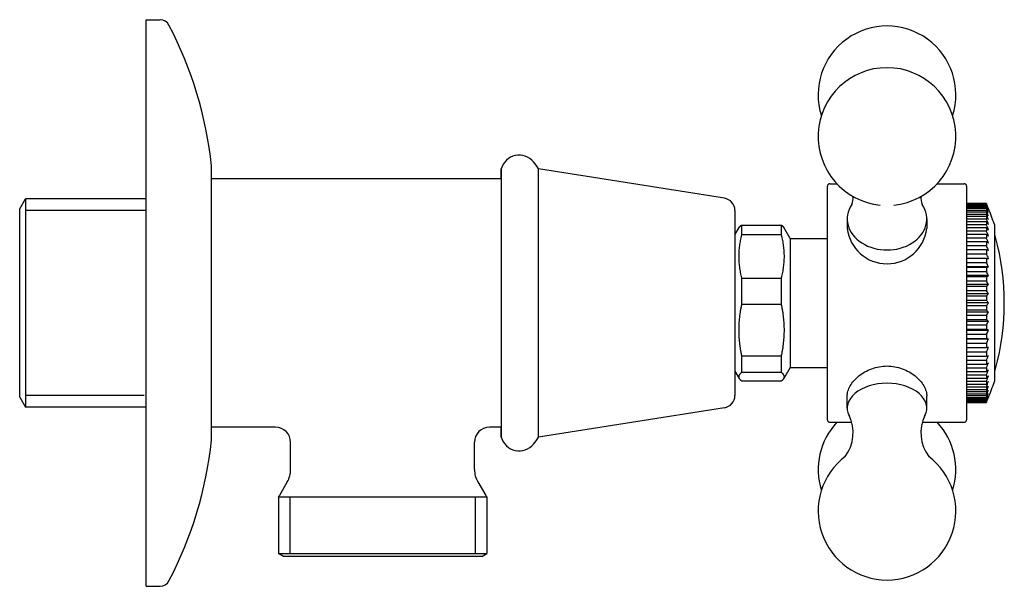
# Model space of a CAD drawing. Header units: millimetres. Extents: x -0.0127 to 0.0863, y -0.0285 to 0.0285.
import ezdxf

# ---------------------------------------------------------------- set-up
doc = ezdxf.new("R2010")
doc.units = ezdxf.units.MM
doc.layers.add('BLOCKS', color=3, linetype='Continuous')

msp = doc.modelspace()

# ---------------------------------------------------------------- linework, layer by layer
at = {"layer": 'BLOCKS'}
for p, q in [((0, 0.02849999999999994), (0.00139823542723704, 0.02849999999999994)), ((0, 0), (0, 0.02849999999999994)), ((0.006570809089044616, -0.01375), (0.006570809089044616, 0.01375)), ((0.03947190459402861, 0), (0.03947190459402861, 0.01350142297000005)), ((0.05816744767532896, 0.01053891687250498), (0.03947190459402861, 0.01349999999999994)), ((0.03572145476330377, 0.0125), (0.006570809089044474, 0.0125)), ((0.06877190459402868, 0.01200000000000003), (0.06948102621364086, 0.01200000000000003)), ((0.07956278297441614, 0.01200000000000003), (0.08227190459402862, 0.01200000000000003)), ((0.06852190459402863, -0.01174999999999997), (0.06852190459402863, 0.01174999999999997)), ((0.08252190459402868, 0.01174999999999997), (0.08252190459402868, -0.01174999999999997)), ((-0.01272809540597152, 0.009477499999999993), (-0.01215074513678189, 0.01047749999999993)), ((0, 0.01047749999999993), (-0.01215074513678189, 0.01047749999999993)), ((-0.01215074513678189, 0.01047749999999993), (-0.01215074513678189, -0.01047750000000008)), ((0.08452190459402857, 0.00999691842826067), (0.08252190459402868, 0.00999691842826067)), ((0.08252190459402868, 0.009974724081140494), (0.08452190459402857, 0.009974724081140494)), ((0.08452190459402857, 0.00992437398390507), (0.08252190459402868, 0.00992437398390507)), ((0.08452190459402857, 0.00999691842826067), (0.08452190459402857, 0.009974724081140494)), ((0.08452190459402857, 0.00992437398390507), (0.08452190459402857, 0.009857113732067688)), ((-0.01272809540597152, -0.009477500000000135), (-0.01272809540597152, 0.009477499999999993)), ((-1.67798948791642e-05, 0.009314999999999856), (-0.01215074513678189, 0.009314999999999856)), ((0.0592219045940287, 0.009304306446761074), (0.0592219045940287, -0.009304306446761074)), ((0.08252190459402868, 0.009857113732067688), (0.08452190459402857, 0.009857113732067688)), ((0.08452190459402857, 0.009756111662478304), (0.08252190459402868, 0.009756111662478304)), ((0.08252190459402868, 0.009644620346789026), (0.08452190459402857, 0.009644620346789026)), ((0.08452190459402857, 0.00949372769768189), (0.08252190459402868, 0.00949372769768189)), ((0.08252190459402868, 0.009339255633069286), (0.08452190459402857, 0.009339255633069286)), ((0.08452190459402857, 0.00913973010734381), (0.08252190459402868, 0.00913973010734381)), ((0.08252190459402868, 0.008941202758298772), (0.08452190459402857, 0.008941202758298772)), ((0.08452190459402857, 0.009756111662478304), (0.08452190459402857, 0.009644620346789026)), ((0.08452190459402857, 0.00949372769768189), (0.08452190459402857, 0.009339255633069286)), ((0.08452190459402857, 0.00913973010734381), (0.08452190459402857, 0.008941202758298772)), ((0.07052190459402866, 0.008456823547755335), (0.07052190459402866, 0.007495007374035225)), ((0.07852190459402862, 0.008456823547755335), (0.07852190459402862, 0.007495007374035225)), ((0.08452190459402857, 0.008700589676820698), (0.08252190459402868, 0.008700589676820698)), ((0.08252190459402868, 0.008469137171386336), (0.08452190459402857, 0.008469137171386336)), ((0.08452190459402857, 0.008178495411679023), (0.08252190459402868, 0.008178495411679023)), ((0.08452190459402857, 0.008700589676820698), (0.08452190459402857, 0.008469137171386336)), ((0.08452190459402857, 0.008178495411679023), (0.08452190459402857, 0.007907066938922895)), ((0.0592219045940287, 0.006846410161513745), (0.05964909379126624, 0.007586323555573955)), ((0.05988792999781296, 0.007833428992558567), (0.05988792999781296, 0.00685847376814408)), ((0.05988792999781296, 0.007833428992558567), (0.06390587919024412, 0.007833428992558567)), ((0.06390587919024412, 0.00685847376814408), (0.06390587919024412, 0.007833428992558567)), ((0.06477190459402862, 0.006499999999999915), (0.06414471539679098, 0.007586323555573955)), ((0.08252190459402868, 0.007907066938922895), (0.08452190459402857, 0.007907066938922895)), ((0.08452190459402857, 0.007574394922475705), (0.08252190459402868, 0.007574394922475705)), ((0.08252190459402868, 0.007268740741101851), (0.08452190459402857, 0.007268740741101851)), ((0.08452190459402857, 0.007574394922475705), (0.08452190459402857, 0.007268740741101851)), ((0.08532190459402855, 0.007887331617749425), (0.08532190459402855, -0.007887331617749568)), ((0.06390587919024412, 0.00685847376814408), (0.05988792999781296, 0.00685847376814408)), ((0.06477190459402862, 0.006499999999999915), (0.06852190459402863, 0.006499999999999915)), ((0.06477190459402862, 0.006499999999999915), (0.06477190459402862, -0.006500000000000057)), ((0.08452190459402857, 0.006897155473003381), (0.08252190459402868, 0.006897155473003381)), ((0.08252190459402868, 0.00656028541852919), (0.08452190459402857, 0.00656028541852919)), ((0.08452190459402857, 0.006153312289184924), (0.08252190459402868, 0.006153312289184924)), ((0.08452190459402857, 0.006897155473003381), (0.08452190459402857, 0.00656028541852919)), ((0.08452190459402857, 0.006153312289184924), (0.08452190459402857, 0.005788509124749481)), ((0.08252190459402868, 0.005788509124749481), (0.08452190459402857, 0.005788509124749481)), ((0.08452190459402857, 0.005350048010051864), (0.08252190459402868, 0.005350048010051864)), ((0.08252190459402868, 0.0049608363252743), (0.08452190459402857, 0.0049608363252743)), ((0.08452190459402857, 0.005350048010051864), (0.08452190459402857, 0.0049608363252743)), ((0.08452190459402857, 0.004478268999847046), (0.08252190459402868, 0.004478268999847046)), ((0.08252190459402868, 0.004076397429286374), (0.08452190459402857, 0.004076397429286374)), ((0.08452190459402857, 0.004478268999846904), (0.08452190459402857, 0.004076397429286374)), ((0.08452190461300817, 0.004478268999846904), (0.08473487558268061, 0.004478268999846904)), ((0.0847309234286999, 0.003635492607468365), (0.08252190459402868, 0.003635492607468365)), ((0.08452190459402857, 0.003562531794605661), (0.08252190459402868, 0.003562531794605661)), ((0.08252190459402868, 0.003161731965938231), (0.08452190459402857, 0.003161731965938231)), ((0.08452190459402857, 0.003562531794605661), (0.08452190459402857, 0.003161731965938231)), ((0.05988792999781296, 0.002510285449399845), (0.05988792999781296, -0.0001374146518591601)), ((0.05988792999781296, 0.002510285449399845), (0.06390587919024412, 0.002510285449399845)), ((0.06390587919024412, -0.0001374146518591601), (0.06390587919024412, 0.002510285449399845)), ((0.08473092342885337, 0.002757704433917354), (0.08252190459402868, 0.002757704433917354)), ((0.08452190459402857, 0.002629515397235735), (0.08252190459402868, 0.002629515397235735)), ((0.08252190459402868, 0.002216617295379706), (0.08452190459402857, 0.002216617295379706)), ((0.08452190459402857, 0.002629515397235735), (0.08452190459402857, 0.002216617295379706)), ((0.08473092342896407, 0.001853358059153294), (0.08252190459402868, 0.001853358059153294)), ((0.08452190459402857, 0.001671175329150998), (0.08252190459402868, 0.001671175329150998)), ((0.08252190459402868, 0.001256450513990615), (0.08452190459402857, 0.001256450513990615)), ((0.08452190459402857, 0.001671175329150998), (0.08452190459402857, 0.001256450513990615)), ((0, -0.02850000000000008), (0, 0)), ((0.03947190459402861, -0.01350142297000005), (0.03947190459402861, 0)), ((0.084730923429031, 0.0009311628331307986), (0.08252190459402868, 0.0009311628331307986)), ((0.08452190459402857, 0.000696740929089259), (0.08252190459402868, 0.000696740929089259)), ((0.08252190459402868, 0.000284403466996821), (0.08452190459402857, 0.000284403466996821)), ((0.08473092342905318, 0), (0.08252190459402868, 0)), ((0.08452190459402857, 0.000696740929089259), (0.08452190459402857, 0.000284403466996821)), ((0.06390587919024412, -0.0001374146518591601), (0.05988792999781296, -0.0001374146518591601)), ((0.08452190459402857, -0.0002844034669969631), (0.08252190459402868, -0.0002844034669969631)), ((0.08252190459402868, -0.000696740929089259), (0.08452190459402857, -0.000696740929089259)), ((0.084730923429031, -0.0009311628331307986), (0.08252190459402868, -0.0009311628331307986)), ((0.08452190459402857, -0.0002844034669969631), (0.08452190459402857, -0.000696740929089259)), ((0.08452190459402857, -0.001256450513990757), (0.08252190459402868, -0.001256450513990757)), ((0.08252190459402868, -0.001671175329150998), (0.08452190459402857, -0.001671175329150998)), ((0.08473092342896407, -0.001853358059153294), (0.08252190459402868, -0.001853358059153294)), ((0.08452190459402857, -0.001256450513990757), (0.08452190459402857, -0.001671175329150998)), ((0.08452190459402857, -0.002216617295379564), (0.08252190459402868, -0.002216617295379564)), ((0.08252190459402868, -0.002629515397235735), (0.08452190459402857, -0.002629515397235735)), ((0.08473092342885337, -0.002757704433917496), (0.08252190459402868, -0.002757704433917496)), ((0.08452190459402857, -0.002216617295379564), (0.08452190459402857, -0.002629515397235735)), ((0.08452190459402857, -0.003161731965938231), (0.08252190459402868, -0.003161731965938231)), ((0.08252190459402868, -0.003562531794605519), (0.08452190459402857, -0.003562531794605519)), ((0.0847309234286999, -0.003635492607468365), (0.08252190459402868, -0.003635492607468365)), ((0.08452190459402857, -0.003161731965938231), (0.08452190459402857, -0.003562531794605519)), ((0.08452190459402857, -0.004076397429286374), (0.08252190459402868, -0.004076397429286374)), ((0.08252190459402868, -0.004478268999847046), (0.08452190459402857, -0.004478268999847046)), ((0.08452190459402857, -0.004951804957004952), (0.08252190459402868, -0.004951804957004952)), ((0.08452190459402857, -0.004076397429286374), (0.08452190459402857, -0.004478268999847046)), ((0.0847309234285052, -0.004478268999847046), (0.08452190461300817, -0.004478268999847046)), ((0.08452190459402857, -0.004951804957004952), (0.08452190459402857, -0.005348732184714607)), ((0.05988792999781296, -0.005323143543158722), (0.05988792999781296, -0.00699588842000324)), ((0.05988792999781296, -0.005323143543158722), (0.06390587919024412, -0.005323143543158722)), ((0.06390587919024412, -0.00699588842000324), (0.06390587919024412, -0.005323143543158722)), ((0.08252190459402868, -0.005348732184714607), (0.08452190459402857, -0.005348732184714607)), ((0.08452190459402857, -0.005779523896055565), (0.08252190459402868, -0.005779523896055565)), ((0.08452190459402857, -0.005779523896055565), (0.08452190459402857, -0.006151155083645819)), ((0.05922190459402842, -0.006846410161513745), (0.05964909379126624, -0.007586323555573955)), ((0.06477190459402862, -0.006500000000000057), (0.06414471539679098, -0.007586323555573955)), ((0.06477190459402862, -0.006500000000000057), (0.06852190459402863, -0.006500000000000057)), ((0.08252190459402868, -0.006151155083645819), (0.08452190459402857, -0.006151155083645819)), ((0.08452190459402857, -0.006551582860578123), (0.08252190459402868, -0.006551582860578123)), ((0.08252190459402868, -0.006894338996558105), (0.08452190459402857, -0.006894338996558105)), ((0.08452190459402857, -0.006551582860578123), (0.08452190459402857, -0.006894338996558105)), ((0.06390587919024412, -0.006995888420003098), (0.05988792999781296, -0.006995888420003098)), ((0.05988792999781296, -0.007833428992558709), (0.06390587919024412, -0.007833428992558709)), ((0.08452190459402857, -0.007260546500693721), (0.08252190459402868, -0.007260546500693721)), ((0.08252190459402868, -0.007571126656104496), (0.08452190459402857, -0.007571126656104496)), ((0.08452190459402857, -0.007899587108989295), (0.08252190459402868, -0.007899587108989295)), ((0.08452190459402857, -0.007260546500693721), (0.08452190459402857, -0.007571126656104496)), ((0.08452190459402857, -0.007899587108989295), (0.08452190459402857, -0.008175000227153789)), ((0.08252190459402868, -0.008175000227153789), (0.08452190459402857, -0.008175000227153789)), ((0.08452190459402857, -0.008462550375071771), (0.08252190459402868, -0.008462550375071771)), ((0.08252190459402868, -0.008697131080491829), (0.08452190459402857, -0.008697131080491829)), ((0.08452190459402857, -0.008462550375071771), (0.08452190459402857, -0.008697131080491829)), ((-0.01272809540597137, -0.009477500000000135), (-0.01215074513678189, -0.01047750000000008)), ((-0.0001909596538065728, -0.009315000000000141), (-0.01215074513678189, -0.009315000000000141)), ((0.07052190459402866, -0.01057411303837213), (0.07052190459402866, -0.009371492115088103)), ((0.07852190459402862, -0.01057411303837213), (0.07852190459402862, -0.009371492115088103)), ((0.08452190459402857, -0.008941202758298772), (0.08252190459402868, -0.008941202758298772)), ((0.08252190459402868, -0.009136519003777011), (0.08452190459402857, -0.009136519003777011)), ((0.08452190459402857, -0.009334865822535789), (0.08252190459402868, -0.009334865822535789)), ((0.08252190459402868, -0.009490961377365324), (0.08452190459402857, -0.009490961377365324)), ((0.08452190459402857, -0.009641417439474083), (0.08252190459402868, -0.009641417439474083)), ((0.08252190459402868, -0.009754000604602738), (0.08452190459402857, -0.009754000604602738)), ((0.08452190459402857, -0.009855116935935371), (0.08252190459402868, -0.009855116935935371)), ((0.08452190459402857, -0.008941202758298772), (0.08452190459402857, -0.009136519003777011)), ((0.08452190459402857, -0.009334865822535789), (0.08452190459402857, -0.009490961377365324)), ((0.08452190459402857, -0.009641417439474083), (0.08452190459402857, -0.009754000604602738)), ((0.08452190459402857, -0.009855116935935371), (0.08452190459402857, -0.00992310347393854)), ((0, -0.01047750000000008), (-0.01215074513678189, -0.01047750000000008)), ((0.05816744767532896, -0.01053891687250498), (0.03947190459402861, -0.01350000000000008)), ((0.08252190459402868, -0.00992310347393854), (0.08452190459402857, -0.00992310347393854)), ((0.08452190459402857, -0.009973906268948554), (0.08252190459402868, -0.009973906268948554)), ((0.08252190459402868, -0.009996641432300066), (0.08452190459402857, -0.009996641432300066)), ((0.08452190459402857, -0.009973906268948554), (0.08452190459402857, -0.009996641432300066)), ((0.01302190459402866, -0.0125), (0.006570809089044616, -0.0125)), ((0.03572145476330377, -0.0125), (0.03452190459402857, -0.0125)), ((0.06877190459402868, -0.01200000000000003), (0.07095900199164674, -0.01200000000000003)), ((0.07808480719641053, -0.01200000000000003), (0.08227190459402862, -0.01200000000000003)), ((0.01452190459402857, -0.01675166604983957), (0.01452190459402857, -0.01400000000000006)), ((0.03302190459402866, -0.01675166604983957), (0.03302190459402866, -0.01400000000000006)), ((0.01418696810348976, -0.01800166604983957), (0.01339126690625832, -0.01937986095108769)), ((0.03335684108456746, -0.01800166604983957), (0.03415254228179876, -0.01937986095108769)), ((0.01329440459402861, -0.01950000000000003), (0.01329440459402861, -0.02521132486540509)), ((0.01329440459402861, -0.01950000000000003), (0.02377190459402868, -0.01950000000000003)), ((0.01445640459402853, -0.01950000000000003), (0.01445640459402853, -0.02521132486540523)), ((0.02377190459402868, -0.01950000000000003), (0.03424940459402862, -0.01950000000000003)), ((0.03308740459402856, -0.01950000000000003), (0.03308740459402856, -0.02521132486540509)), ((0.03424940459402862, -0.01950000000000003), (0.03424940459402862, -0.02521132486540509)), ((0.01379440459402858, -0.02549999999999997), (0.01329440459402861, -0.02521132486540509)), ((0.01329440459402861, -0.02521132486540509), (0.03424940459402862, -0.02521132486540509)), ((0.03374940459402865, -0.02549999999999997), (0.01379440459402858, -0.02549999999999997)), ((0.03374940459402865, -0.02549999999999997), (0.03424940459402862, -0.02521132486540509)), ((0, -0.02850000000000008), (0.00139823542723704, -0.02850000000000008))]:
    msp.add_line(p, q, dxfattribs=at)
for centre, radius, start, end in [((0.00139823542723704, 0.0275), 0.001, 27.48468299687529, 90), ((-0.03319999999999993, 0.009501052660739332), 0.04, 6.175156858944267, 27.48468299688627), ((0.07452190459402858, 0.02094132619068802), 0.006925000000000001, 342.3768759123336, 197.6231240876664), ((0.07452190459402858, 0.01674817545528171), 0.006925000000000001, 275.6417436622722, 264.3582563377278), ((0.03751696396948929, 0.0130149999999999), 0.00186, 39.44971547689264, 164.8852737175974), ((0.03192661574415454, 0.008414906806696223), 0.009099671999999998, 33.98514684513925, 39.44971547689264), ((0.006070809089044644, 0.01375), 0.0005, 0, 6.175156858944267), ((0.06877190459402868, 0.01174999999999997), 0.00025, 90, 180), ((0.08227190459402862, 0.01174999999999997), 0.00025, 0, 90), ((0.0579719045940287, 0.009304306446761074), 0.00125, 0, 80.99999999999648), ((0.06978217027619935, 0.01046859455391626), 0.001322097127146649, 334.8661881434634, 11.90686862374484), ((0.07925851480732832, 0.01046800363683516), 0.001318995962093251, 168.050955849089, 205.1752654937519), ((0.06130315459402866, 0), 0.02488082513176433, 19.69695622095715, 21.06096930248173), ((0.06130315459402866, 0), 0.02528063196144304, 18.1792631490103, 22.12448116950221), ((0.07452190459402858, 0.007970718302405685), 0.004028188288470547, 186.7822014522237, 353.2177985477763), ((0.08495421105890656, 0.006499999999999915), 0.0005, 15.20707345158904, 42.66006684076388), ((0.06104190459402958, 7.516547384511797e-12), 0.0252800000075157, 344.7929265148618, 15.20707345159), ((0.08495421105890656, -0.006500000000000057), 0.0005, 317.3399331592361, 344.7929265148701), ((0.06130315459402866, 0), 0.02528063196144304, 337.9273622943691, 341.8207368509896), ((0.06130315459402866, 0), 0.02488082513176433, 338.9390306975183, 340.3219050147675), ((0.0579719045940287, -0.009304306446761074), 0.00125, 279.0000000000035, 0), ((0.06877190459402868, -0.01174999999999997), 0.00025, 180, 270), ((0.0672096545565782, -0.01306578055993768), 0.003906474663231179, 322.4360513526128, 26.60350058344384), ((0.08183326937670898, -0.01306589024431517), 0.003905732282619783, 153.3892452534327, 217.5670491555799), ((0.08227190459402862, -0.01174999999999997), 0.00025, 270, 0), ((0.01302041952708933, -0.01400148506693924), 0.001501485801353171, 0.05666925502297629, 89.94333074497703), ((0.03452338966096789, -0.01400148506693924), 0.001501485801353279, 90.05666925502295, 179.943330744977), ((0.07452190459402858, -0.01674817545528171), 0.006925, 136.7126932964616, 197.6231240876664), ((0.07452190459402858, -0.01674817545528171), 0.006925, 342.3768759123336, 43.28730670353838), ((-0.03319999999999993, -0.009501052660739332), 0.04, 332.5153170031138, 353.8248431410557), ((0.006070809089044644, -0.01375), 0.0005, 353.8248431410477, 0), ((0.03751696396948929, -0.01301500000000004), 0.00186, 195.1147262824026, 320.5502845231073), ((0.03192661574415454, -0.008414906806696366), 0.009099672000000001, 320.5502845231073, 326.0148531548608), ((0.07452190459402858, -0.02094132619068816), 0.006925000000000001, 127.2603481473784, 52.73965185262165), ((0.01202190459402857, -0.01675166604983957), 0.0025, 330.0000000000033, 0), ((0.03552190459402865, -0.01675166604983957), 0.0025, 180, 209.9999999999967), ((0.01295825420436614, -0.01912986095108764), 0.0005, 312.2448893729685, 330.0000000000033), ((0.03458555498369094, -0.01912986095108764), 0.0005, 209.9999999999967, 227.7551106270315), ((0.00139823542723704, -0.0275), 0.001, 270, 332.5153170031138)]:
    msp.add_arc(centre, radius, start, end, dxfattribs=at)
for centre, major_axis, ratio, start_param, end_param in [((0.07452190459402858, 0.008456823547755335), (0.004, 2.627434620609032e-49), 0.7809576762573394, 2.65885241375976, 6.765925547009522), ((0.06130315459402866, 0.002037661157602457), (0.02489396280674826, 1.176953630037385e-18), 0.8865589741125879, 0.3459411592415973, 0.3689512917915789), ((0.06130315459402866, 0.001637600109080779), (0.02489750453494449, 7.672529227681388e-19), 0.9276342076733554, 0.3452640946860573, 0.3693190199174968), ((0.06130315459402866, 0.002410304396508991), (0.02489405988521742, 1.647210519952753e-18), 0.836945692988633, 0.3448791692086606, 0.3689613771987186), ((0.06130315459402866, 0.001230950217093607), (0.02489756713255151, 4.335860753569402e-19), 0.95977581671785, 0.3452194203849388, 0.3693255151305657), ((0.06130315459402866, 0.00275958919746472), (0.02489417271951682, 2.15984192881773e-18), 0.7792721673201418, 0.3448400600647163, 0.3689730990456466), ((0.06130315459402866, 0.0008125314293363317), (0.02489761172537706, 1.889407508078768e-19), 0.9826742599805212, 0.3451737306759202, 0.369330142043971), ((0.06130315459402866, 0.003082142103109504), (0.0248943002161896, 2.695149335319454e-18), 0.7140938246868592, 0.344803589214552, 0.3689863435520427), ((0.06130315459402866, 0.000386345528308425), (0.0248976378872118, 4.271957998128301e-20), 0.9961090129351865, 0.3451274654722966, 0.3693328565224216), ((0.06130315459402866, 0.003374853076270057), (0.0248944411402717, 3.232562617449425e-18), 0.6420383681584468, 0.3447701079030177, 0.3690009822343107), ((0.06130315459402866, 0.003541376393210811), (0.02490925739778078, 3.702553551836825e-18), 0.5719736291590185, 0.3469511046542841, 0.3705360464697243), ((0.06130315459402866, -0.0004010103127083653), (0.02486776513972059, 4.266832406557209e-20), 0.9961090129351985, 0.3416774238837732, 0.3662170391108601), ((0.06130315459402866, 0.003671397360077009), (0.02492385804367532, 4.143498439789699e-18), 0.497457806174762, 0.3479506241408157, 0.3720410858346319), ((0.06130315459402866, -0.0008433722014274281), (0.02486773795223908, 1.887140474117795e-19), 0.9826742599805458, 0.341631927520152, 0.3662141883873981), ((0.06130315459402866, 0.003859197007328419), (0.02492402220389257, 4.580359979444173e-18), 0.4100337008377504, 0.3479271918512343, 0.3720579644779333), ((0.06130315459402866, -0.001277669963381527), (0.0248676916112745, 4.330657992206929e-19), 0.9597758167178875, 0.3415875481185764, 0.3662093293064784), ((0.06130315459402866, 0.004009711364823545), (0.02492419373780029, 4.947005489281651e-18), 0.3186607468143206, 0.347907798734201, 0.372075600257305), ((0.06130315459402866, -0.001699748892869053), (0.02486762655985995, 7.663321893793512e-19), 0.9276342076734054, 0.341544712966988, 0.3662025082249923), ((0.06130315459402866, 0.004121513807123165), (0.02492437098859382, 5.229344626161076e-18), 0.2242189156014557, 0.3478926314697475, 0.3720938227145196), ((0.06130315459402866, -0.00210556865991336), (0.02486754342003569, 1.175704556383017e-18), 0.886558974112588, 0.3415038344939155, 0.3661937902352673), ((0.06130315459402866, 0.004193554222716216), (0.0249245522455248, 5.416526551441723e-18), 0.1276177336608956, 0.3478818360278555, 0.3721124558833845), ((0.06130315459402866, -0.00249124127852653), (0.02486744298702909, 1.645449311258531e-18), 0.836945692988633, 0.3414653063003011, 0.3661832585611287), ((0.06130315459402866, -0.002858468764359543), (0.0248657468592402, 2.157375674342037e-18), 0.7792721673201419, 0.341747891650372, 0.3660053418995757), ((0.06130315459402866, 0.00468720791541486), (0.02483498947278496, 5.397063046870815e-18), 0.1276177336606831, 5.920424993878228, 5.944936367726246), ((0.06130315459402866, -0.003193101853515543), (0.02486574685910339, 2.69205804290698e-18), 0.7140938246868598, 0.3417478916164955, 0.3660053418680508), ((0.06130315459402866, 0.00460552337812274), (0.0248349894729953, 5.210591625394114e-18), 0.2242189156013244, 5.920424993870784, 5.944936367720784), ((0.06130315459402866, -0.003496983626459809), (0.02486574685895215, 3.228836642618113e-18), 0.6420383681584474, 0.3417478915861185, 0.3660053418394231), ((0.06130315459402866, 0.004479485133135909), (0.02483498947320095, 4.929300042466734e-18), 0.3186607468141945, 5.920424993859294, 5.944936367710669), ((0.06130315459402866, -0.003809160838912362), (0.02485046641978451, 3.693814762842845e-18), 0.571973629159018, 0.340015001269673, 0.3643976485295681), ((0.06130315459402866, 0.004310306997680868), (0.02483498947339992, 4.563998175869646e-18), 0.4100337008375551, 5.920424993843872, 5.944936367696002), ((0.06130315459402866, -0.004099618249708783), (0.02483498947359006, 4.128724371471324e-18), 0.4974578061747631, 0.3382489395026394, 0.3627603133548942), ((0.06130315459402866, 0.004099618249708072), (0.02483498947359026, 4.128724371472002e-18), 0.497457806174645, 5.92042499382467, 5.944936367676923), ((0.06130315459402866, -0.004310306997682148), (0.02483498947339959, 4.563998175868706e-18), 0.4100337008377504, 0.3382489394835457, 0.3627603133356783), ((0.06130315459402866, 0.003809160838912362), (0.02485046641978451, 3.69381476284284e-18), 0.5719736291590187, 5.918787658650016, 5.943170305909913), ((0.06130315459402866, -0.004479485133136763), (0.02483498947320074, 4.929300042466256e-18), 0.3186607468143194, 0.338248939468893, 0.3627603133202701), ((0.06130315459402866, 0.00349698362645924), (0.02486574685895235, 3.228836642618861e-18), 0.6420383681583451, 5.917179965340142, 5.941437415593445), ((0.06130315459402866, -0.004605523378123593), (0.02483498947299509, 5.210591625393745e-18), 0.2242189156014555, 0.338248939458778, 0.3627603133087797), ((0.06130315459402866, 0.003193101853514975), (0.02486574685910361, 2.69205804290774e-18), 0.7140938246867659, 5.917179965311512, 5.941437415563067), ((0.06130315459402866, -0.004687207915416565), (0.02483498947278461, 5.397063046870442e-18), 0.1276177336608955, 0.3382489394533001, 0.3627603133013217), ((0.06130315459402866, 0.002858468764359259), (0.02486574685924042, 2.157375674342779e-18), 0.7792721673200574, 5.917179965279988, 5.941437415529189), ((0.06130315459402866, 0.002496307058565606), (0.02486574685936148, 1.645337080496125e-18), 0.8369456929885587, 5.917179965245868, 5.94143741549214), ((0.06130315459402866, 0.002110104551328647), (0.02486574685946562, 1.175619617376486e-18), 0.8865589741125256, 5.917179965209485, 5.941437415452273), ((0.06130315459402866, -0.004192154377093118), (0.02492479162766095, 5.416578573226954e-18), 0.1276177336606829, 5.911048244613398, 5.9348387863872), ((0.06130315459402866, 0.001703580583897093), (0.02486574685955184, 7.662742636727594e-19), 0.9276342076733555, 5.917179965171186, 5.941437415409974), ((0.06130315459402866, -0.00411909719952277), (0.02492479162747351, 5.229432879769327e-18), 0.2242189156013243, 5.911048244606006, 5.934838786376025), ((0.06130315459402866, 0.001280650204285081), (0.0248657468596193, 4.330319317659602e-19), 0.95977581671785, 5.917179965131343, 5.94143741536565), ((0.06130315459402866, -0.004006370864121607), (0.02492479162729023, 4.947124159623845e-18), 0.3186607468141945, 5.9110482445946, 5.934838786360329), ((0.06130315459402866, 0.0008453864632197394), (0.02486574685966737, 1.88698937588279e-19), 0.9826742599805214, 5.917179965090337, 5.941437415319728), ((0.06130315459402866, -0.003855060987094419), (0.02492479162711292, 4.580501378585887e-18), 0.4100337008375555, 5.91104824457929, 5.934838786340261), ((0.06130315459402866, 0.0004019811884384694), (0.02486574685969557, 4.266486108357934e-20), 0.9961090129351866, 5.917179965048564, 5.941437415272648), ((0.06130315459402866, -0.003666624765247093), (0.02492479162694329, 4.1436536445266e-18), 0.4974578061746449, 5.911048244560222, 5.934838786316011), ((0.07452190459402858, -0.01057411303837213), (0.004, 2.627434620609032e-49), 0.6245839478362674, 1.570796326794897, 3.443263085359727), ((0.07452190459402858, -0.01057411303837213), (0.004, 2.627434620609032e-49), 0.6245839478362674, 5.981514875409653, 7.853981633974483), ((0.06130315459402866, -0.003536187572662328), (0.02491035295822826, 3.702716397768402e-18), 0.5719736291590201, 5.912536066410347, 5.936438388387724), ((0.06130315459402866, -0.0003873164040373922), (0.02489569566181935, 4.271624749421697e-20), 0.9961090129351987, 5.914054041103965, 5.938071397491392), ((0.06130315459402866, -0.003369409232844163), (0.02489569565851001, 3.232725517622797e-18), 0.6420383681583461, 5.91405404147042, 5.938071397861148), ((0.06130315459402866, -0.0008145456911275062), (0.02489569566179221, 1.889262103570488e-19), 0.9826742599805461, 5.914054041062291, 5.938071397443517), ((0.06130315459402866, -0.00307661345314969), (0.02489569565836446, 2.695300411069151e-18), 0.7140938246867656, 5.914054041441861, 5.938071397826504), ((0.06130315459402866, -0.001233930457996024), (0.02489569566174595, 4.335534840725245e-19), 0.9597758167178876, 5.914054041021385, 5.938071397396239), ((0.06130315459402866, -0.002754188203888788), (0.0248956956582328, 2.159974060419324e-18), 0.7792721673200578, 5.914054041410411, 5.93807139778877), ((0.06130315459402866, -0.001641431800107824), (0.02489569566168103, 7.671971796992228e-19), 0.9276342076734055, 5.914054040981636, 5.938071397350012), ((0.06130315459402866, -0.00240523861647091), (0.02489569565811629, 1.647318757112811e-18), 0.8369456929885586, 5.914054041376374, 5.938071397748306), ((0.06130315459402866, -0.002033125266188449), (0.02489569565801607, 1.177035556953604e-18), 0.8865589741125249, 5.914054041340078, 5.938071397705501)]:
    msp.add_ellipse(centre, major_axis=major_axis, ratio=ratio, start_param=start_param, end_param=end_param, dxfattribs=at)
for points, knots in [([(0.03572116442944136, 0.0125), (0.03572116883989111, 0.01256326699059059), (0.03572117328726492, 0.01262369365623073), (0.03572122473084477, 0.01328410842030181), (0.03572127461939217, 0.01355869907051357), (0.03572137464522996, 0.01342040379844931), (0.03572142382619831, 0.01300883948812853), (0.03572151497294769, 0.01154720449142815), (0.03572155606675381, 0.01051110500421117), (0.03572162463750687, 0.007944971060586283), (0.03572165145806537, 0.006439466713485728), (0.0357216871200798, 0.003153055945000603), (0.03572169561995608, 0.001403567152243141), (0.03572169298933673, -0.002111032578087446), (0.03572168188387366, -0.003842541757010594), (0.03572164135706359, -0.007059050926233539), (0.035721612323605, -0.008513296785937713), (0.03572154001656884, -0.01095005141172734), (0.03572149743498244, -0.01190926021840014), (0.03572140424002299, -0.01320135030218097), (0.03572135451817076, -0.01352187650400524), (0.03572125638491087, -0.01347670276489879), (0.03572120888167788, -0.01313765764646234), (0.03572116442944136, -0.0125)], [-69.06164139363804, -69.06164139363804, -69.06164139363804, -69.06164139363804, -68.55830475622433, -68.55830475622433, -63.2847122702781, -63.2847122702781, -58.01111584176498, -58.01111584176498, -52.73749975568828, -52.73749975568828, -47.46385114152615, -47.46385114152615, -42.19016204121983, -42.19016204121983, -36.91643071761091, -36.91643071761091, -31.64266193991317, -31.64266193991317, -26.3688661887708, -26.3688661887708, -21.0950579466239, -21.0950579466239, -16.02671043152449, -16.02671043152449, -16.02671043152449, -16.02671043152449]), ([(0.07052190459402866, -0.009371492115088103), (0.07052190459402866, -0.009213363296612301), (0.07054632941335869, -0.009043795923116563), (0.07064851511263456, -0.008693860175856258), (0.07072624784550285, -0.008513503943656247), (0.07093096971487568, -0.00815645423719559), (0.07105812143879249, -0.007979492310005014), (0.07135114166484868, -0.007643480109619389), (0.07151703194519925, -0.007484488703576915), (0.07187000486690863, -0.007197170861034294), (0.0720694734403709, -0.007058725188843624), (0.07250434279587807, -0.006809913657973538), (0.07273974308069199, -0.006699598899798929), (0.07323184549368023, -0.006520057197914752), (0.0734889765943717, -0.006450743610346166), (0.07400735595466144, -0.006359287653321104), (0.07426861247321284, -0.006337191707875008), (0.07452190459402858, -0.006337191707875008)], [18.23280352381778, 18.23280352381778, 18.23280352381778, 18.23280352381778, 18.99232745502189, 18.99232745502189, 19.751851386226, 19.751851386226, 20.51137531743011, 20.51137531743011, 21.27089924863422, 21.27089924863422, 22.03077561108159, 22.03077561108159, 22.79065197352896, 22.79065197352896, 23.55052833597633, 23.55052833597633, 24.31040469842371, 24.31040469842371, 24.31040469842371, 24.31040469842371]), ([(0.07452190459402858, -0.006337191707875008), (0.07477519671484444, -0.006337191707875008), (0.07503645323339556, -0.006359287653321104), (0.07555483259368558, -0.006450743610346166), (0.07581196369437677, -0.006520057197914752), (0.07630406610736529, -0.006699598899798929), (0.0765394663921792, -0.006809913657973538), (0.0769743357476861, -0.007058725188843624), (0.07717380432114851, -0.007197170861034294), (0.07752677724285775, -0.007484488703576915), (0.0776926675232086, -0.007643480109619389), (0.07798568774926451, -0.007979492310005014), (0.07811283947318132, -0.00815645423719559), (0.07831756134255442, -0.008513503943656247), (0.07839529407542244, -0.008693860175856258), (0.07849747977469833, -0.009043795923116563), (0.07852190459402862, -0.009213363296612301), (0.07852190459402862, -0.009371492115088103)], [0, 0, 0, 0, 0.7598763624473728, 0.7598763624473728, 1.519752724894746, 1.519752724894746, 2.279629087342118, 2.279629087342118, 3.039505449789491, 3.039505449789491, 3.7990293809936, 3.7990293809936, 4.558553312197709, 4.558553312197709, 5.318077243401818, 5.318077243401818, 6.077601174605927, 6.077601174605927, 6.077601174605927, 6.077601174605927])]:
    msp.add_open_spline(points, degree=3, knots=knots, dxfattribs=at)
for points, weights in [([(0.05964909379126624, 0.007586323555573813), (0.05971853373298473, 0.007706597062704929), (0.05988792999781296, 0.007833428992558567)], [1.027420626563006, 1.019294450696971, 1]), ([(0.06390587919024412, 0.007833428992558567), (0.06407527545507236, 0.007706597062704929), (0.06414471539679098, 0.007586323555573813)], [1, 1.019294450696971, 1.027420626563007]), ([(0.05988792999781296, 0.00685847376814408), (0.05932862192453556, 0.004684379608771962), (0.05988792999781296, 0.002510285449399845)], [1, 1.066666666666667, 1]), ([(0.06390587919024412, 0.002510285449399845), (0.06446518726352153, 0.004684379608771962), (0.06390587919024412, 0.00685847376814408)], [1, 1.06666666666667, 1]), ([(0.05988792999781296, -0.0001374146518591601), (0.05932862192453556, -0.002730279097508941), (0.05988792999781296, -0.005323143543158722)], [1, 1.066666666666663, 1]), ([(0.06390587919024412, -0.005323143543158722), (0.06446518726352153, -0.002730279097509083), (0.06390587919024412, -0.0001374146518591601)], [1, 1.06666666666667, 1]), ([(0.05988792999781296, -0.006995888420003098), (0.05932862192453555, -0.007414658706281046), (0.05988792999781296, -0.007833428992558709)], [1, 1.066666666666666, 1]), ([(0.06390587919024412, -0.007833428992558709), (0.06446518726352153, -0.007414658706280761), (0.06390587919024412, -0.006995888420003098)], [1, 1.066666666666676, 1])]:
    msp.add_rational_spline(points, weights, degree=2, dxfattribs=at)

doc.saveas('drawing.dxf')
